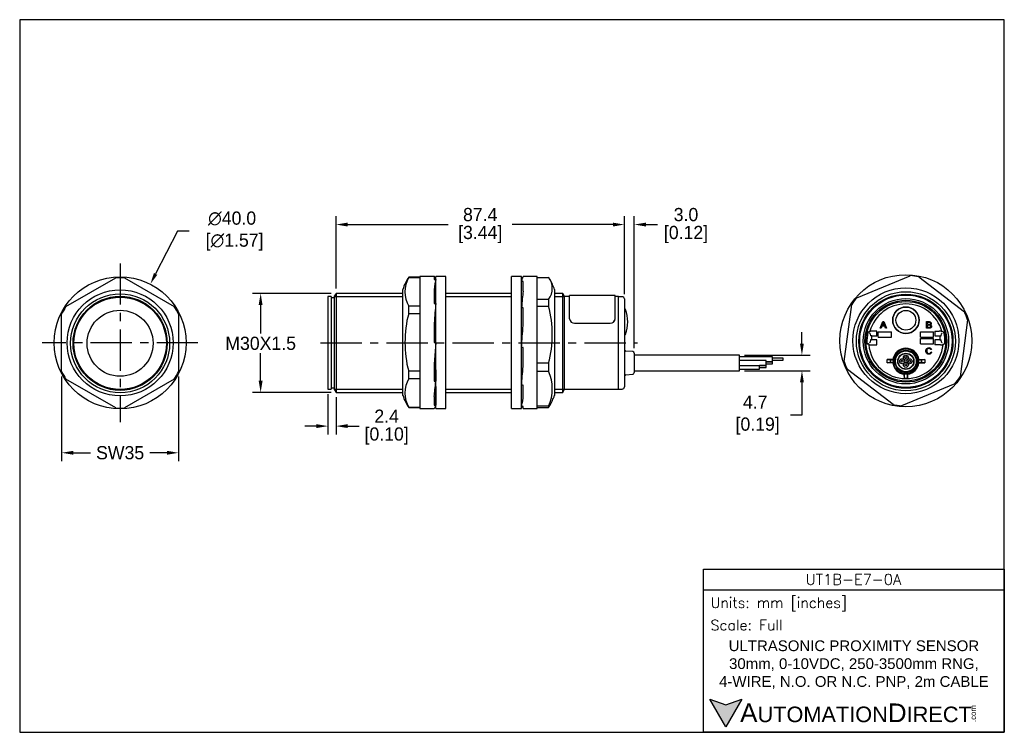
# Model space of a CAD drawing. Header units: inches. Extents: x 493 to 791, y 76 to 291.
import ezdxf

# ---------------------------------------------------------------- set-up
doc = ezdxf.new("R2010")
doc.units = ezdxf.units.IN
doc.header["$LTSCALE"] = 10
doc.header["$MEASUREMENT"] = 0
doc.linetypes.add('CENTER', pattern=[2, 1.25, -0.25, 0.25, -0.25])
for name, color, linetype in [('center', 40, 'CENTER'), ('DIM', 140, 'Continuous'), ('Text', 140, 'Continuous')]:
    doc.layers.add(name, color=color, linetype=linetype)
doc.styles.add('\\M+2ABAC\\M+2A6A11', font='txt')
doc.styles.add('ROMANS', font='romans.shx')
doc.dimstyles.get("Standard").update_dxf_attribs({"dimtxt": 4, "dimasz": 3.5, "dimexe": 2.5, "dimexo": 1.5, "dimgap": 1, "dimtad": 0, "dimtih": 1, "dimtoh": 1, "dimdec": 1, "dimzin": 0, "dimdsep": 46, "dimtxsty": 'Standard', "dimcen": 0, "dimadec": 0, "dimazin": 0, "dimtfac": 1, "dimtdec": 1, "dimtofl": 0, "dimtmove": 0, "dimatfit": 3, "dimfxl": 0, "dimtolj": 1, "dimtzin": 0, "dimarcsym": 0})

# ---------------------------------------------------------------- blocks, each defined once
blk = doc.blocks.new('*D0')
at = {"layer": 'Defpoints', "color": 0}
for p in [(505.46, 184.8), (540.89, 184.8), (540.89, 160.22)]:
    blk.add_point(p, dxfattribs=at)
at = {"layer": 'DIM', "color": 0, "lineweight": -2}
for p, q in [((505.46, 183.3), (505.46, 157.72)), ((540.89, 183.3), (540.89, 157.72)), ((508.96, 160.22), (514.18, 160.22)), ((537.39, 160.22), (532.18, 160.22))]:
    blk.add_line(p, q, dxfattribs=at)
at = {"layer": 'DIM', "color": 0}
for points in [[(508.96, 160.81), (508.96, 159.64), (505.46, 160.22)], [(537.39, 160.81), (537.39, 159.64), (540.89, 160.22)]]:
    blk.add_solid(points, dxfattribs=at)
at = {"layer": 'DIM', "color": 0, "insert": (523.18, 160.22), "char_height": 4, "attachment_point": 5}
blk.add_mtext('\\A1;SW35', dxfattribs=at)
blk = doc.blocks.new('*D1')
at = {"layer": 'Defpoints', "color": 0}
for p in [(532.33, 211.31), (514.02, 175.75)]:
    blk.add_point(p, dxfattribs=at)
at = {"layer": 'DIM', "color": 0, "lineweight": -2}
for p, q in [((540.61, 227.39), (533.93, 214.43)), ((544.11, 227.39), (540.61, 227.39))]:
    blk.add_line(p, q, dxfattribs=at)
at = {"layer": 'DIM', "color": 0}
blk.add_solid([(533.41, 214.69), (534.45, 214.16), (532.33, 211.31)], dxfattribs=at)
at = {"layer": 'DIM', "color": 0, "insert": (557.11, 227.39), "char_height": 4, "attachment_point": 5}
blk.add_mtext('\\A1;∅40.0\\P [∅1.57]', dxfattribs=at)
blk = doc.blocks.new('*D2')
at = {"layer": 'Defpoints', "color": 0}
for p in [(588.59, 208.53), (565.75, 178.53), (588.59, 178.53)]:
    blk.add_point(p, dxfattribs=at)
at = {"layer": 'DIM', "color": 0, "lineweight": -2}
for p, q in [((587.09, 208.53), (563.25, 208.53)), ((565.75, 205.03), (565.75, 196.37)), ((565.75, 182.03), (565.75, 190.37)), ((587.09, 178.53), (563.25, 178.53))]:
    blk.add_line(p, q, dxfattribs=at)
at = {"layer": 'DIM', "color": 0}
for points in [[(565.16, 205.03), (566.33, 205.03), (565.75, 208.53)], [(565.16, 182.03), (566.33, 182.03), (565.75, 178.53)]]:
    blk.add_solid(points, dxfattribs=at)
at = {"layer": 'DIM', "color": 0, "insert": (565.75, 193.37), "char_height": 4, "attachment_point": 5}
blk.add_mtext('\\A1;M30X1.5', dxfattribs=at)
blk = doc.blocks.new('*D3')
at = {"layer": 'Defpoints', "color": 0}
for p in [(586.15, 179.53), (588.59, 178.53), (588.59, 168.31)]:
    blk.add_point(p, dxfattribs=at)
at = {"layer": 'DIM', "color": 0, "lineweight": -2}
for p, q in [((586.15, 178.03), (586.15, 165.81)), ((588.59, 177.03), (588.59, 165.81)), ((582.65, 168.31), (579.15, 168.31)), ((592.09, 168.31), (595.59, 168.31))]:
    blk.add_line(p, q, dxfattribs=at)
at = {"layer": 'DIM', "color": 0}
for points in [[(582.65, 168.9), (582.65, 167.73), (586.15, 168.31)], [(592.09, 168.9), (592.09, 167.73), (588.59, 168.31)]]:
    blk.add_solid(points, dxfattribs=at)
at = {"layer": 'DIM', "color": 0, "char_height": 4, "attachment_point": 5}
for s, insert in [('\\A1;2.4', (603.92, 171.31)), ('\\A1;[0.10]', (603.92, 165.31))]:
    blk.add_mtext(s, dxfattribs=dict(at, insert=insert))
blk = doc.blocks.new('*D4')
at = {"layer": 'Defpoints', "color": 0}
for p in [(675.95, 229.37), (588.59, 208.53), (675.95, 206.82)]:
    blk.add_point(p, dxfattribs=at)
at = {"layer": 'DIM', "color": 0, "lineweight": -2}
for p, q in [((588.59, 210.03), (588.59, 231.87)), ((675.95, 208.32), (675.95, 231.87)), ((592.09, 229.37), (622.6, 229.37)), ((672.45, 229.37), (641.94, 229.37))]:
    blk.add_line(p, q, dxfattribs=at)
at = {"layer": 'DIM', "color": 0}
for points in [[(592.09, 229.95), (592.09, 228.78), (588.59, 229.37)], [(672.45, 229.95), (672.45, 228.78), (675.95, 229.37)]]:
    blk.add_solid(points, dxfattribs=at)
at = {"layer": 'DIM', "color": 0, "char_height": 4, "attachment_point": 5}
for s, insert in [('\\A1;87.4', (632.27, 232.37)), ('\\A1;[3.44]', (632.27, 226.37))]:
    blk.add_mtext(s, dxfattribs=dict(at, insert=insert))
blk = doc.blocks.new('*D5')
at = {"layer": 'Defpoints', "color": 0}
for p in [(678.95, 229.37), (675.95, 206.82), (678.95, 190.47)]:
    blk.add_point(p, dxfattribs=at)
at = {"layer": 'DIM', "color": 0, "lineweight": -2}
for p, q in [((675.95, 208.32), (675.95, 231.87)), ((678.95, 191.97), (678.95, 231.87)), ((672.45, 229.37), (668.95, 229.37)), ((682.45, 229.37), (685.95, 229.37))]:
    blk.add_line(p, q, dxfattribs=at)
at = {"layer": 'DIM', "color": 0}
for points in [[(672.45, 229.95), (672.45, 228.78), (675.95, 229.37)], [(682.45, 229.95), (682.45, 228.78), (678.95, 229.37)]]:
    blk.add_solid(points, dxfattribs=at)
at = {"layer": 'DIM', "color": 0, "char_height": 4, "attachment_point": 5}
for s, insert in [('\\A1;3.0', (694.61, 232.37)), ('\\A1;[0.12]', (694.61, 226.37))]:
    blk.add_mtext(s, dxfattribs=dict(at, insert=insert))
blk = doc.blocks.new('*D6')
at = {"layer": 'Defpoints', "color": 0}
for p in [(710.85, 189.8), (710.85, 185.1), (729.73, 185.1)]:
    blk.add_point(p, dxfattribs=at)
at = {"layer": 'DIM', "color": 0, "lineweight": -2}
for p, q in [((729.73, 193.3), (729.73, 196.8)), ((712.35, 189.8), (732.23, 189.8)), ((712.35, 185.1), (732.23, 185.1)), ((729.73, 181.6), (729.73, 171.64)), ((729.73, 171.64), (726.23, 171.64))]:
    blk.add_line(p, q, dxfattribs=at)
at = {"layer": 'DIM', "color": 0}
for points in [[(729.15, 193.3), (730.32, 193.3), (729.73, 189.8)], [(729.15, 181.6), (730.32, 181.6), (729.73, 185.1)]]:
    blk.add_solid(points, dxfattribs=at)
at = {"layer": 'DIM', "color": 0, "insert": (715.57, 171.64), "char_height": 4, "attachment_point": 5}
blk.add_mtext('\\A1;4.7\\P [0.19]', dxfattribs=at)

msp = doc.modelspace()

# ---------------------------------------------------------------- hatches: boundary and pattern name
at = {"layer": 'Text'}
msp.add_hatch(color=256, dxfattribs=at).paths.add_polyline_path([(711.57, 85.61), (706.72, 83.84), (701.87, 85.61), (706.72, 77.21)])

# ---------------------------------------------------------------- linework, layer by layer
for p, q in [((506.76, 204.51), (521.88, 213.24)), ((524.47, 213.24), (539.6, 204.51)), ((610.62, 213.43), (610.62, 213.38)), ((614.02, 213.43), (610.62, 213.43)), ((610.62, 213.38), (614.02, 213.38)), ((614.02, 213.68), (614.02, 173.68)), ((618.35, 213.68), (614.02, 213.68)), ((618.32, 213.67), (618.32, 212.7)), ((618.32, 212.7), (618.82, 212.7)), ((618.82, 173.68), (618.82, 213.68)), ((621.82, 213.68), (618.82, 213.68)), ((621.82, 173.68), (621.82, 213.68)), ((641.77, 173.68), (641.77, 213.68)), ((644.77, 213.68), (641.77, 213.68)), ((644.77, 173.68), (644.77, 213.68)), ((645, 213.12), (644.77, 213.12)), ((644.77, 206.71), (644.77, 212.16)), ((645.27, 212.16), (644.77, 212.16)), ((645.27, 213.68), (645.27, 213.64)), ((649.57, 213.68), (645.27, 213.68)), ((645.27, 209.15), (645.27, 212.16)), ((649.57, 173.68), (649.57, 213.68)), ((649.57, 213.38), (652.96, 213.38)), ((746.39, 207.22), (762.53, 213.88)), ((765.1, 213.54), (778.95, 202.9)), ((608.82, 177.63), (608.82, 209.72)), ((618.32, 209.62), (618.32, 205.43)), ((654.77, 209.72), (654.77, 177.63)), ((586.15, 207.53), (586.15, 179.53)), ((587.15, 207.53), (586.15, 207.53)), ((587.15, 207.53), (587.15, 179.53)), ((588.15, 207.13), (587.15, 207.13)), ((588.59, 208.53), (588.15, 207.78)), ((588.15, 179.28), (588.15, 207.78)), ((588.15, 207.61), (608.82, 207.61)), ((588.59, 208.53), (588.59, 178.53)), ((608.82, 208.53), (588.59, 208.53)), ((641.77, 208.53), (621.82, 208.53)), ((621.82, 207.61), (641.77, 207.61)), ((652.96, 206.71), (649.57, 206.71)), ((652.96, 206.71), (652.96, 204.66)), ((657.32, 208.53), (654.77, 208.53)), ((654.77, 207.61), (657.75, 207.61)), ((657.32, 178.53), (657.32, 208.53)), ((657.75, 207.78), (657.32, 208.53)), ((657.75, 207.78), (657.75, 179.28)), ((659.35, 207.53), (657.75, 207.53)), ((659.35, 200.8), (659.35, 207.83)), ((673.15, 207.83), (659.35, 207.83)), ((673.15, 200.8), (673.15, 207.83)), ((674.15, 207.53), (673.15, 207.53)), ((674.15, 179.53), (674.15, 207.53)), ((674.15, 179.52), (674.15, 207.52)), ((675.25, 207.52), (674.15, 207.52)), ((675.95, 206.82), (675.95, 180.22)), ((614.02, 204.65), (610.62, 204.65)), ((610.62, 202.41), (610.62, 204.65)), ((618.32, 205.43), (618.82, 205.43)), ((644.77, 201.05), (644.77, 204.14)), ((645.27, 204.14), (644.77, 204.14)), ((645.27, 198.74), (645.27, 204.14)), ((649.57, 204.66), (652.96, 204.66)), ((676.04, 203.89), (675.95, 203.89)), ((742.52, 187.85), (744.81, 205.16)), ((505.46, 184.8), (505.46, 202.26)), ((540.89, 202.26), (540.89, 184.8)), ((610.62, 202.41), (614.02, 202.41)), ((659.35, 200.8), (659.35, 200.8)), ((673.15, 200.8), (673.15, 200.8)), ((753.47, 197.96), (754.24, 199.96)), ((754.24, 199.96), (754.53, 199.96)), ((754.53, 199.96), (755.34, 197.96)), ((767.49, 197.96), (767.49, 199.96)), ((779.94, 200.51), (777.64, 183.19)), ((618.32, 199.48), (618.32, 193.68)), ((660.85, 199.47), (671.65, 199.47)), ((660.85, 199.46), (671.65, 199.46)), ((752.43, 197.12), (751.13, 197.12)), ((752.43, 195.62), (752.43, 197.12)), ((753.75, 197.96), (753.47, 197.96)), ((753.97, 198.56), (753.75, 197.96)), ((754.81, 198.56), (753.97, 198.56)), ((754.05, 198.78), (754.72, 198.78)), ((755.04, 197.96), (754.81, 198.56)), ((755.34, 197.96), (755.04, 197.96)), ((767.76, 199.72), (767.76, 199.12)), ((767.76, 198.88), (767.76, 198.19)), ((770.03, 197.12), (770.03, 195.62)), ((770.03, 197.12), (771.33, 197.12)), ((771.86, 197.1), (771.85, 197.11)), ((675.95, 195.89), (676.04, 195.89)), ((750.01, 196.85), (750.27, 196.85)), ((750.42, 196.3), (750.24, 196.49)), ((750.27, 196.85), (750.27, 196.86)), ((750.27, 196.85), (750.27, 196.85)), ((750.44, 196.28), (750.5, 195.62)), ((750.5, 194.42), (750.44, 193.76)), ((750.93, 195.62), (750.5, 195.62)), ((750.93, 194.42), (750.5, 194.42)), ((750.93, 195.62), (752.43, 195.62)), ((750.93, 194.42), (750.93, 195.62)), ((752.43, 194.42), (750.93, 194.42)), ((752.43, 192.93), (752.43, 194.42)), ((752.84, 196.82), (756.84, 196.82)), ((752.84, 195.22), (752.84, 196.82)), ((752.84, 195.22), (756.84, 195.22)), ((756.84, 195.22), (756.84, 196.82)), ((765.64, 196.82), (769.64, 196.82)), ((765.64, 195.22), (765.64, 196.82)), ((765.64, 195.22), (769.64, 195.22)), ((765.64, 194.82), (769.64, 194.82)), ((765.64, 193.22), (765.64, 194.82)), ((769.64, 195.22), (769.64, 196.82)), ((769.64, 193.22), (769.64, 194.82)), ((770.03, 195.62), (771.53, 195.62)), ((771.53, 194.42), (770.03, 194.42)), ((770.03, 194.42), (770.03, 192.93)), ((771.53, 195.62), (771.53, 194.42)), ((771.53, 195.62), (771.96, 195.62)), ((771.53, 194.42), (771.96, 194.42)), ((771.96, 195.62), (772.02, 196.28)), ((772.02, 193.76), (771.96, 194.42)), ((772.22, 196.49), (772.03, 196.3)), ((772.19, 196.85), (772.18, 196.86)), ((772.19, 196.85), (772.19, 196.85)), ((772.19, 196.85), (772.19, 196.85)), ((618.82, 193.68), (618.32, 187.12)), ((618.32, 193.68), (618.82, 193.68)), ((645.27, 192.12), (644.77, 192.12)), ((645.27, 186.4), (645.27, 192.12)), ((678.49, 190.88), (676.42, 191.05)), ((749.94, 193.19), (749.74, 193.19)), ((749.94, 193.19), (749.94, 193.19)), ((749.94, 193.19), (749.94, 193.19)), ((750.22, 192.93), (750.21, 192.94)), ((750.24, 193.55), (750.42, 193.74)), ((750.72, 192.93), (752.43, 192.93)), ((765.64, 193.22), (769.64, 193.22)), ((768.97, 191.52), (768.72, 191.47)), ((771.73, 192.93), (770.03, 192.93)), ((772.03, 193.74), (772.22, 193.55)), ((772.52, 193.19), (772.51, 193.19)), ((772.52, 193.19), (772.52, 193.19)), ((772.52, 193.19), (772.52, 193.19)), ((678.95, 190.38), (678.95, 184.51)), ((710.85, 189.8), (678.95, 189.8)), ((710.85, 185.1), (710.85, 189.8)), ((720.85, 189.3), (710.85, 189.3)), ((718.85, 188.2), (710.85, 188.2)), ((718.85, 186.7), (718.85, 188.2)), ((720.85, 187.8), (720.85, 189.3)), ((724.07, 188.85), (720.85, 188.85)), ((720.85, 188.25), (724.07, 188.25)), ((724.07, 188.25), (724.07, 188.85)), ((755.52, 187.44), (755.52, 188.46)), ((757.3, 188.46), (755.52, 188.46)), ((755.52, 188.46), (756.53, 188.36)), ((756.53, 187.54), (756.53, 188.36)), ((756.53, 188.36), (757.49, 188.36)), ((764.97, 188.36), (765.93, 188.36)), ((765.16, 188.46), (766.93, 188.46)), ((766.93, 188.46), (765.93, 188.36)), ((765.93, 188.36), (765.93, 187.54)), ((766.93, 188.46), (766.93, 187.44)), ((768.75, 190.8), (769, 190.73)), ((614.02, 184.94), (610.62, 184.94)), ((610.62, 182.7), (610.62, 184.94)), ((618.32, 187.12), (618.32, 181.92)), ((618.82, 185.39), (618.82, 181.92)), ((652.96, 187.35), (649.57, 187.35)), ((649.57, 184.95), (652.96, 184.95)), ((652.96, 187.35), (652.96, 184.95)), ((678.95, 185.1), (710.85, 185.1)), ((710.85, 186.7), (718.85, 186.7)), ((710.85, 185.6), (716.85, 185.6)), ((716.85, 185.6), (716.85, 186.7)), ((718.85, 186.65), (716.85, 186.65)), ((716.85, 186.05), (718.85, 186.05)), ((718.85, 187.8), (720.85, 187.8)), ((720.85, 187.75), (718.85, 187.75)), ((718.85, 187.15), (720.85, 187.15)), ((718.85, 186.05), (718.85, 186.65)), ((720.85, 187.15), (720.85, 187.75)), ((757.35, 174.81), (743.51, 185.45)), ((755.52, 187.44), (756.53, 187.54)), ((757.3, 187.44), (755.52, 187.44)), ((757.49, 187.54), (756.53, 187.54)), ((765.93, 187.54), (764.97, 187.54)), ((765.16, 187.44), (766.93, 187.44)), ((766.93, 187.44), (765.93, 187.54)), ((521.88, 173.82), (506.76, 182.55)), ((539.6, 182.55), (524.47, 173.82)), ((610.62, 182.7), (614.02, 182.7)), ((676.42, 183.84), (678.49, 184.01)), ((760.79, 184.16), (760.72, 184.02)), ((760.72, 183.47), (760.72, 184.02)), ((760.79, 182.83), (760.72, 182.97)), ((760.79, 182.83), (760.79, 184.16)), ((761.68, 184.16), (761.76, 184.02)), ((761.68, 184.16), (761.68, 182.83)), ((761.68, 182.83), (761.75, 182.97)), ((761.76, 183.47), (761.76, 184.02)), ((586.15, 179.53), (587.15, 179.53)), ((587.15, 179.93), (588.15, 179.93)), ((588.15, 179.45), (608.82, 179.45)), ((588.15, 179.28), (588.59, 178.53)), ((618.32, 181.92), (618.82, 181.92)), ((618.82, 180.27), (618.82, 174.65)), ((621.82, 179.45), (641.77, 179.45)), ((645.27, 180.7), (644.77, 180.7)), ((645.27, 176.84), (645.27, 180.7)), ((654.77, 179.45), (657.75, 179.45)), ((657.32, 178.53), (657.75, 179.28)), ((657.75, 179.53), (674.15, 179.53)), ((674.15, 179.52), (675.25, 179.52)), ((776.06, 181.14), (759.92, 174.47)), ((588.59, 178.53), (608.82, 178.53)), ((618.32, 177.27), (618.32, 174.65)), ((621.82, 178.53), (641.77, 178.53)), ((654.77, 178.53), (657.32, 178.53)), ((614.02, 173.97), (610.62, 173.97)), ((610.62, 173.93), (610.62, 173.97)), ((610.62, 173.93), (614.02, 173.93)), ((614.02, 173.68), (618.35, 173.68)), ((618.32, 174.65), (618.82, 174.65)), ((618.82, 173.68), (621.82, 173.68)), ((641.77, 173.68), (644.77, 173.68)), ((645.27, 174.23), (644.77, 174.23)), ((645.27, 173.68), (645.27, 174.23)), ((645.27, 173.68), (649.57, 173.68)), ((652.96, 174.31), (649.57, 174.31)), ((649.57, 173.97), (652.96, 173.97)), ((652.96, 174.31), (652.96, 173.97))]:
    msp.add_line(p, q)
for centre, radius in [((523.18, 193.53), 20), ((761.23, 194.18), 20), ((523.18, 193.53), 16.05), ((761.23, 194.18), 16.05), ((761.23, 194.03), 15), ((523.18, 193.39), 15), ((523.18, 193.39), 14.25), ((523.18, 193.39), 14), ((761.23, 194.02), 14.26), ((761.23, 194.02), 14), ((761.23, 194.02), 12.93), ((761.23, 194.02), 12.4), ((761.23, 194.02), 12.05), ((523.18, 193.39), 10), ((523.18, 193.39), 10), ((761.23, 200.39), 4), ((761.23, 200.38), 3), ((761.23, 187.95), 3.74), ((761.23, 187.95), 3.35), ((761.23, 187.95), 3.15), ((761.23, 187.95), 2.45), ((761.23, 187.95), 2.35), ((760.13, 187.95), 0.75), ((760.13, 187.95), 0.3), ((761.23, 189.05), 0.75), ((761.23, 189.05), 0.3), ((762.33, 187.95), 0.75), ((762.33, 187.95), 0.343), ((761.23, 186.85), 0.75), ((761.23, 186.85), 0.3)]:
    msp.add_circle(centre, radius)
for centre, radius, start, end in [((523.18, 193.53), 19.75, 86.2376, 93.7624), ((623.08, 205.07), 15, 146.1276, 161.9136), ((618.36, 209.02), 8.88, 150.5609, 209.4391), ((648.69, 210.05), 5.42, 322.0339, 37.9661), ((640.51, 205.07), 15, 18.0864, 31.2385), ((761.23, 194.18), 19.75, 78.6859, 86.2107), ((675.25, 206.82), 0.7, 0, 90), ((761.23, 194.18), 19.75, 138.6859, 146.2107), ((523.18, 193.53), 19.75, 146.2376, 153.7624), ((523.18, 193.53), 19.75, 26.2376, 33.7624), ((620.87, 196), 33.24, 344.9041, 15.0959), ((676.04, 203.59), 0.3, 18.4356, 90), ((664.94, 199.89), 12, 341.5644, 18.4356), ((761.23, 194.02), 11.32, 15.5915, 164.4085), ((761.23, 200.38), 4, 0.0716, 180), ((761.23, 194.18), 19.75, 18.6859, 26.2107), ((660.79, 200.9), 1.44, 184.0686, 272.5612), ((660.79, 200.9), 1.43, 183.8659, 272.7628), ((671.72, 200.9), 1.43, 267.237, 356.1332), ((671.72, 200.91), 1.44, 267.4389, 355.9323), ((761.23, 200.38), 4, 180, 0), ((761.23, 200.38), 4, 0, 0.0716), ((767.41, 174.73), 27.99, 126.8949, 127.75), ((745.53, 198.33), 4.97, 342.7563, 345.2767), ((751.01, 188.73), 8.39, 89.1457, 92.7283), ((771.45, 188.72), 8.4, 87.2734, 90.8526), ((755.84, 175.79), 26.66, 52.2073, 53.0728), ((777.97, 198.62), 6.05, 194.8937, 196.9623), ((676.04, 196.19), 0.3, 270, 341.5644), ((761.23, 194.02), 11.8, 167.285, 182.6475), ((750.01, 196.55), 0.3, 90.0118, 167.2927), ((772.45, 196.55), 0.3, 12.7073, 89.9882), ((761.23, 194.02), 11.8, 357.3525, 12.715), ((761.23, 194.03), 14, 359.9795, 0), ((676.45, 191.55), 0.5, 180, 265.452), ((749.74, 193.49), 0.3, 182.6377, 269.9892), ((745.55, 192.65), 4.42, 4.3562, 7.0917), ((761.23, 194.02), 11.32, 185.2802, 354.7198), ((750.6, 200.54), 7.61, 267.1291, 270.9189), ((761.23, 187.95), 3.97, 7.3939, 172.6061), ((771.86, 200.54), 7.61, 269.0811, 272.8708), ((750.99, 216.38), 31.64, 312.178, 312.8563), ((777.57, 192.58), 5.09, 173.1326, 175.5023), ((772.72, 193.49), 0.3, 270.0108, 357.3623), ((678.45, 190.38), 0.5, 0, 85.452), ((787.47, 245.39), 64.44, 242.0795, 242.2707), ((761.23, 187.95), 3.76, 173.7486, 186.2514), ((734.99, 245.39), 64.44, 297.7293, 297.9205), ((761.23, 187.95), 3.76, 353.7486, 6.2514), ((641.19, 179.63), 12.92, 335.6752, 24.3248), ((761.23, 194.18), 19.75, 198.6859, 206.2107), ((787.47, 130.5), 64.44, 117.7293, 117.9205), ((761.23, 187.95), 3.97, 187.3939, 262.6061), ((761.23, 187.95), 3.97, 277.6323, 352.6061), ((734.99, 130.5), 64.44, 62.0795, 62.2707), ((523.18, 193.53), 19.75, 206.2376, 213.7624), ((523.18, 193.53), 19.75, 326.2376, 333.7624), ((618.36, 178.33), 8.88, 150.5609, 209.4391), ((676.45, 183.35), 0.5, 94.548, 180), ((678.45, 184.51), 0.5, 274.548, 0), ((775.7, 183.35), 14.99, 179.5335, 181.4477), ((761.23, 187.95), 3.82, 263.4392, 276.808), ((761.23, 194.02), 11.2, 267.7689, 272.3148), ((746.75, 183.35), 15, 358.5533, 0.4655), ((761.23, 194.18), 19.75, 318.6859, 326.2107), ((675.25, 180.22), 0.7, 270, 0), ((623.08, 182.29), 15, 198.0864, 213.8724), ((640.51, 182.29), 15, 328.7608, 341.9136), ((523.18, 193.53), 19.75, 266.2376, 273.7624), ((648.69, 177.3), 5.42, 322.0339, 328.9681), ((761.23, 194.18), 19.75, 258.6859, 266.2107)]:
    msp.add_arc(centre, radius, start, end)
for centre, major_axis, ratio, start_param, end_param in [((618.82, 193.68), (0.47, -20), 0.072512, 2.825715, 3.159599), ((618.82, 193.68), (0.47, 20), 0.072512, 0.315878, 0.649762), ((644.77, 193.68), (0.59, 20), 0.070445, 0.059975, 0.393859), ((644.77, 193.68), (1.3, 20), 0.03975, 0.688819, 1.022703), ((618.82, 193.68), (1.24, 20), 0.044669, 0.94524, 1.279124), ((644.77, 193.68), (-1.52, -20), 0.005883, 1.493607, 1.827491), ((750.24, 196.28), (0.2, 0), 0.36397, 0.034907, 0.349066), ((772.22, 196.28), (-0.2, 0), 0.36397, 5.934119, 6.248279), ((750.24, 193.77), (0.2, 0), 0.36397, 5.934119, 6.248279), ((772.22, 193.77), (-0.2, 0), 0.36397, 0.034907, 0.349066), ((644.77, 193.68), (-1.16, -20), 0.049325, 0.867711, 1.201595), ((618.82, 193.68), (-1.24, -20), 0.044669, 0.611356, 0.94524), ((644.77, 193.68), (-0.36, -20), 0.074138, 0.237855, 0.571739), ((618.82, 193.68), (0.47, 20), 0.072512, 3.143311, 3.45747), ((644.77, 193.68), (0.59, -20), 0.070445, -0.238584, -0.059975)]:
    msp.add_ellipse(centre, major_axis=major_axis, ratio=ratio, start_param=start_param, end_param=end_param)
for points, knots in [([(610.62, 202.41), (609.78, 199.56), (609.48, 196.63), (609.48, 190.71), (609.78, 187.79), (610.62, 184.94)], [0, 0, 0, 0, 0.5, 0.5, 1, 1, 1, 1]), ([(767.49, 199.96), (767.74, 199.96), (767.99, 199.96), (768.24, 199.96), (768.39, 199.96), (768.52, 199.94), (768.61, 199.9), (768.7, 199.86), (768.77, 199.8), (768.83, 199.71), (768.88, 199.63), (768.9, 199.54), (768.9, 199.36), (768.88, 199.28), (768.84, 199.21), (768.79, 199.13), (768.72, 199.07), (768.63, 199.02)], [0, 0, 0, 0, 0.336059, 0.336059, 0.336059, 0.503806, 0.503806, 0.503806, 0.634822, 0.634822, 0.634822, 0.758729, 0.758729, 0.873657, 0.873657, 0.873657, 1, 1, 1, 1]), ([(754.37, 199.75), (754.35, 199.62), (754.31, 199.49), (754.27, 199.37), (754.2, 199.17), (754.12, 198.97), (754.05, 198.78)], [0, 0, 0, 0, 0.389798, 0.389798, 0.389798, 1, 1, 1, 1]), ([(754.72, 198.78), (754.66, 198.96), (754.59, 199.15), (754.52, 199.33), (754.46, 199.5), (754.41, 199.64), (754.37, 199.75)], [0, 0, 0, 0, 0.571862, 0.571862, 0.571862, 1, 1, 1, 1]), ([(768.63, 199.02), (768.75, 198.99), (768.84, 198.93), (768.9, 198.84), (768.97, 198.76), (769, 198.65), (769, 198.44), (768.98, 198.36), (768.94, 198.28), (768.9, 198.19), (768.86, 198.13), (768.74, 198.05), (768.67, 198.01), (768.58, 197.99), (768.49, 197.97), (768.38, 197.96), (768.26, 197.96), (768, 197.96), (767.75, 197.96), (767.49, 197.96)], [0, 0, 0, 0, 0.135074, 0.135074, 0.135074, 0.266374, 0.266374, 0.373528, 0.373528, 0.373528, 0.46965, 0.46965, 0.565772, 0.565772, 0.565772, 0.695519, 0.695519, 0.695519, 1, 1, 1, 1]), ([(767.76, 199.12), (767.9, 199.12), (768.05, 199.12), (768.19, 199.12), (768.31, 199.12), (768.39, 199.12), (768.44, 199.14), (768.51, 199.16), (768.56, 199.19), (768.59, 199.24), (768.63, 199.29), (768.65, 199.35), (768.65, 199.48), (768.63, 199.54), (768.6, 199.59), (768.57, 199.64), (768.52, 199.68), (768.46, 199.7), (768.4, 199.71), (768.3, 199.72), (768.16, 199.72), (768.02, 199.72), (767.89, 199.72), (767.76, 199.72)], [0, 0, 0, 0, 0.203254, 0.203254, 0.203254, 0.323292, 0.323292, 0.323292, 0.410417, 0.410417, 0.410417, 0.500173, 0.500173, 0.584849, 0.584849, 0.584849, 0.667734, 0.667734, 0.667734, 0.811811, 0.811811, 0.811811, 1, 1, 1, 1]), ([(767.76, 198.19), (767.92, 198.19), (768.09, 198.19), (768.26, 198.19), (768.34, 198.19), (768.4, 198.19), (768.44, 198.2), (768.5, 198.21), (768.55, 198.23), (768.59, 198.26), (768.63, 198.28), (768.66, 198.32), (768.72, 198.42), (768.73, 198.47), (768.73, 198.61), (768.71, 198.68), (768.67, 198.73), (768.63, 198.79), (768.58, 198.83), (768.45, 198.87), (768.35, 198.88), (768.22, 198.88), (768.07, 198.88), (767.91, 198.88), (767.76, 198.88)], [0, 0, 0, 0, 0.213184, 0.213184, 0.213184, 0.290326, 0.290326, 0.290326, 0.360314, 0.360314, 0.360314, 0.43268, 0.43268, 0.505046, 0.505046, 0.589473, 0.589473, 0.589473, 0.69581, 0.69581, 0.802147, 0.802147, 0.802147, 1, 1, 1, 1]), ([(750.21, 192.94), (750.21, 192.94), (750.12, 193.02), (750.03, 193.11), (749.94, 193.19)], [0, 0, 0, 0, 0.000016, 1, 1, 1, 1]), ([(769, 190.73), (768.95, 190.52), (768.85, 190.36), (768.58, 190.14), (768.4, 190.09), (767.99, 190.09), (767.83, 190.13), (767.69, 190.21), (767.56, 190.3), (767.46, 190.42), (767.4, 190.58), (767.33, 190.74), (767.29, 190.92), (767.29, 191.3), (767.33, 191.48), (767.41, 191.63), (767.49, 191.78), (767.6, 191.89), (767.74, 191.97), (767.88, 192.05), (768.04, 192.09), (768.4, 192.09), (768.56, 192.04), (768.7, 191.94), (768.83, 191.84), (768.92, 191.7), (768.97, 191.52)], [0, 0, 0, 0, 0.104376, 0.104376, 0.208752, 0.208752, 0.317142, 0.317142, 0.317142, 0.409738, 0.409738, 0.409738, 0.508627, 0.508627, 0.616505, 0.616505, 0.616505, 0.708763, 0.708763, 0.708763, 0.799096, 0.799096, 0.902432, 0.902432, 0.902432, 1, 1, 1, 1]), ([(768.72, 191.47), (768.68, 191.61), (768.61, 191.71), (768.53, 191.77), (768.44, 191.84), (768.33, 191.87), (768.06, 191.87), (767.93, 191.83), (767.83, 191.76), (767.73, 191.69), (767.66, 191.6), (767.62, 191.47), (767.58, 191.35), (767.56, 191.23), (767.56, 190.94), (767.58, 190.8), (767.63, 190.67), (767.68, 190.55), (767.75, 190.46), (767.85, 190.4), (767.95, 190.34), (768.07, 190.31), (768.33, 190.31), (768.45, 190.35), (768.65, 190.51), (768.71, 190.64), (768.75, 190.8)], [0, 0, 0, 0, 0.096945, 0.096945, 0.096945, 0.187413, 0.187413, 0.290421, 0.290421, 0.290421, 0.385578, 0.385578, 0.385578, 0.479008, 0.479008, 0.599806, 0.599806, 0.599806, 0.694434, 0.694434, 0.694434, 0.783273, 0.783273, 0.891636, 0.891636, 1, 1, 1, 1])]:
    msp.add_open_spline(points, degree=3, knots=knots)
at = {"layer": 'center'}
for p, q in [((523.18, 217.6), (523.18, 169.46)), ((546.75, 193.53), (499.61, 193.53)), ((583.88, 193.53), (679.87, 193.53))]:
    msp.add_line(p, q, dxfattribs=at)
at = {"layer": 'Defpoints'}
msp.add_lwpolyline([(791.04, 291.44), (492.75, 291.44), (492.75, 75.54), (791.04, 75.54)], close=True, dxfattribs=at)
at = {"layer": 'Text'}
msp.add_line((699.93, 118.66), (791.04, 118.66), dxfattribs=at)
for points in [[(699.93, 75.54), (699.93, 124.94), (791.04, 124.94), (791.04, 75.54)], [(711.57, 85.61), (706.72, 77.21), (701.87, 85.61), (706.72, 83.84)]]:
    msp.add_lwpolyline(points, close=True, dxfattribs=at)

# ---------------------------------------------------------------- texts
at = {"layer": 'Text', "linetype": 'Continuous', "insert": (745.34, 121.84), "char_height": 3.248, "width": 61.1425, "attachment_point": 5, "style": 'ROMANS'}
msp.add_mtext('UT1B-E7-0A', dxfattribs=at)
at = {"layer": 'Text', "attachment_point": 4}
for s, insert, char_height, width, style in [(' Units: mm [inches]', (699.93, 114.29), 3.1404, 91.118, 'ROMANS'), (' Scale: Full', (699.93, 108.01), 3.1404, 91.118, 'ROMANS'), ('{\\fArial|b0|i0|c0|p34;     \\H1.2x;A\\H0.8333x;UTOMATION\\H1.2x;D\\H0.8333x;IRECT}', (701.87, 81.41), 4.7106, 79.7962, '\\M+2ABAC\\M+2A6A11')]:
    msp.add_mtext(s, dxfattribs=dict(at, insert=insert, char_height=char_height, width=width, style=style))
at = {"layer": 'Text', "linetype": 'Continuous', "insert": (745.48, 96.04), "char_height": 3.2482, "width": 90.3508, "attachment_point": 5}
msp.add_mtext('{\\fArial|b0|i0|c0|p34;ULTRASONIC PROXIMITY SENSOR\\P30mm, 0-10VDC, 250-3500mm RNG, \\P4-WIRE, N.O. OR N.C. PNP, 2m CABLE}', dxfattribs=at)
at = {"layer": 'Text', "insert": (780.77, 78.65), "char_height": 1.6958, "width": 5.0253, "attachment_point": 1, "rotation": 90, "style": '\\M+2ABAC\\M+2A6A11'}
msp.add_mtext('{\\fArial|b0|i0|c0|p34;.com}', dxfattribs=at)

# ---------------------------------------------------------------- dimensions: what is measured, and where the dimension line sits
at = {"layer": 'DIM'}
dim = msp.add_diameter_dim_2p(p1=(514.02, 175.75), p2=(532.33, 211.31), dimstyle='Standard', override={"dimpost": '\\X'}, dxfattribs=at)
dim.commit()
dim.dimension.update_dxf_attribs({"geometry": '*D1', "text_midpoint": (557.11, 227.39), "dimtype": 163})
for base, p1, p2, picture, middle in [((675.95, 229.37), (588.59, 208.53), (675.95, 206.82), '*D4', (632.27, 229.37)), ((678.95, 229.37), (675.95, 206.82), (678.95, 190.47), '*D5', (694.61, 229.37)), ((588.59, 168.31), (586.15, 179.53), (588.59, 178.53), '*D3', (603.92, 168.31))]:
    dim = msp.add_linear_dim(base=base, p1=p1, p2=p2, angle=180, dimstyle='Standard', override={"dimpost": '\\X'}, dxfattribs=at)
    dim.commit()
    dim.dimension.update_dxf_attribs({"geometry": picture, "text_midpoint": middle})
for base, p1, p2, angle, text, picture, middle in [((565.75, 178.53), (588.59, 208.53), (588.59, 178.53), 90, 'M30X1.5', '*D2', (565.75, 193.37)), ((540.89, 160.22), (505.46, 184.8), (540.89, 184.8), 180, 'SW35', '*D0', (523.18, 160.22))]:
    dim = msp.add_linear_dim(base=base, p1=p1, p2=p2, angle=angle, text=text, dimstyle='Standard', override={"dimpost": '\\X'}, dxfattribs=at)
    dim.commit()
    dim.dimension.update_dxf_attribs({"geometry": picture, "text_midpoint": middle, "dimtype": 160})
dim = msp.add_linear_dim(base=(729.73, 185.1), p1=(710.85, 189.8), p2=(710.85, 185.1), angle=90, dimstyle='Standard', override={"dimpost": '\\X'}, dxfattribs=at)
dim.commit()
dim.dimension.update_dxf_attribs({"geometry": '*D6', "text_midpoint": (715.57, 171.64), "dimtype": 160})

doc.saveas('drawing.dxf')
